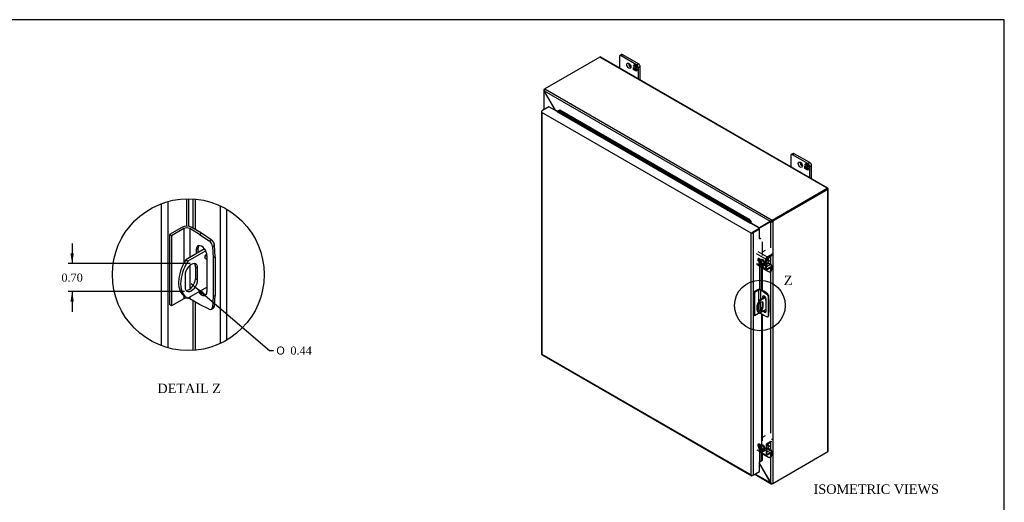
# Model space of a CAD drawing. Header units: inches. Extents: x 1 to 150, y -1 to 99.
# Tile 11 of 11: x 77 to 150, y 64 to 99. Entities that reach past the tile are written whole.
import ezdxf
from ezdxf.enums import TextEntityAlignment as Align
from ezdxf.lldxf.tags import DXFTag

# ---------------------------------------------------------------- set-up
doc = ezdxf.new("R2010")
doc.units = ezdxf.units.IN
doc.header["$MEASUREMENT"] = 0
for name, color, linetype in [('COM40153-1', 7, 'Continuous'), ('COM40153-2', 7, 'Continuous'), ('COM40676', 7, 'Continuous'), ('COM42667', 7, 'Continuous'), ('COM42780', 7, 'Continuous'), ('COM48431', 7, 'Continuous'), ('COM71102-11', 7, 'Continuous'), ('Default', 7, 'Continuous'), ('FET07710', 7, 'Continuous'), ('NTS166105', 7, 'Continuous'), ('SCC19011', 7, 'Continuous'), ('SPR20265', 7, 'Continuous'), ('WAF25035', 7, 'Continuous')]:
    doc.layers.add(name, color=color, linetype=linetype)
doc.styles.add('SEACAD_Solid_Edge_ANSI1_Symbols', font='txt')
doc.styles.add('SEACAD_Times_New_Roman', font='times.ttf')
tags = doc.linetypes.add('CENTER2', pattern=[1.125, 0.75, -0.125, 0.125, -0.125]).pattern_tags.tags
tags[10:11] = [DXFTag(74, 4), DXFTag(75, 0), DXFTag(340, '0'), DXFTag(46, 0.0), DXFTag(50, 0.0), DXFTag(44, 0.0), DXFTag(45, 0.0)]
tags[8:9] = [DXFTag(74, 4), DXFTag(75, 0), DXFTag(340, '0'), DXFTag(46, 0.0), DXFTag(50, 0.0), DXFTag(44, 0.0), DXFTag(45, 0.0)]
tags[6:7] = [DXFTag(74, 4), DXFTag(75, 0), DXFTag(340, '0'), DXFTag(46, 0.0), DXFTag(50, 0.0), DXFTag(44, 0.0), DXFTag(45, 0.0)]
tags[4:5] = [DXFTag(74, 4), DXFTag(75, 0), DXFTag(340, '0'), DXFTag(46, 0.0), DXFTag(50, 0.0), DXFTag(44, 0.0), DXFTag(45, 0.0)]
doc.dimstyles.new('HAMMOND_(STH_-_120x80)', dxfattribs={"dimtxt": 0.6, "dimasz": 0.75, "dimexe": 0.3, "dimexo": 0.3, "dimgap": 0.15, "dimtad": 0, "dimtih": 1, "dimtoh": 1, "dimzin": 0, "dimdsep": 46, "dimtxsty": 'SEACAD_Times_New_Roman', "dimblk1": '_SE_FILLED', "dimblk2": '_SE_FILLED', "dimsah": 1, "dimcen": 0.3, "dimadec": 0, "dimazin": 0, "dimtfac": 0.8, "dimtofl": 0, "dimtmove": 0, "dimatfit": 3, "dimfxl": 1, "dimtolj": 1, "dimtzin": 0, "dimarcsym": 0})

# ---------------------------------------------------------------- blocks, each defined once
blk = doc.blocks.new('SE2')
at = {"layer": 'COM40153-1', "color": 7, "linetype": 'Continuous'}
for p, q in [((132.168, 78.955), (132.168, 79.007)), ((131.439, 78.25), (131.439, 77.954)), ((131.922, 78.899), (131.457, 78.63)), ((131.457, 78.63), (131.508, 78.601)), ((131.95, 78.856), (131.508, 78.601)), ((131.697, 78.458), (131.748, 78.428)), ((131.697, 78.458), (131.697, 78.161)), ((131.748, 78.132), (131.748, 78.428)), ((131.433, 77.724), (131.484, 77.695)), ((131.982, 77.956), (131.508, 77.682)), ((131.697, 78.161), (131.748, 78.132))]:
    blk.add_line(p, q, dxfattribs=at)
for centre, major_axis, start_param, end_param in [((132.06, 79.007), (-0.108, 0), 2.913169, 3.654418), ((131.808, 78.373), (0.375, 0.65), 1.508132, 3.141593), ((131.859, 78.344), (0.375, 0.65), 1.508132, 3.204257), ((131.594, 78.339), (-0.109, -0.189), 2.356194, 5.497787), ((131.543, 78.369), (-0.109, -0.189), 2.356194, 2.906426), ((131.969, 78.714), (-0.0313, -0.0541), 3.703412, 6.283185), ((131.918, 78.744), (0.0313, 0.0541), 4.093609, 5.331168), ((131.969, 78.714), (-0.0313, -0.0541), 0, 1.076383), ((131.594, 78.043), (0.109, 0.189), 2.356194, 5.497787), ((131.543, 78.072), (0.109, 0.189), 3.37676, 5.497787)]:
    blk.add_ellipse(centre, major_axis=major_axis, ratio=0.57735, start_param=start_param, end_param=end_param, dxfattribs=at)
at = {"layer": 'COM40153-2', "color": 7, "linetype": 'Continuous'}
for p, q in [((131.355, 79.431), (131.055, 79.257)), ((131.055, 79.257), (131.055, 77.522)), ((131.104, 79.229), (131.055, 79.257)), ((131.405, 79.402), (131.104, 79.229)), ((131.104, 79.229), (131.104, 77.494)), ((131.405, 79.402), (131.405, 78.538)), ((131.553, 79.402), (131.553, 78.686)), ((131.799, 79.26), (131.553, 79.402)), ((131.849, 79.289), (131.603, 79.431)), ((131.799, 79.26), (131.849, 79.289)), ((131.799, 79.26), (132.036, 79.1)), ((132.085, 79.129), (131.849, 79.289)), ((132.036, 79.1), (132.085, 79.129)), ((132.165, 78.989), (132.116, 78.961)), ((132.186, 78.705), (132.165, 78.989)), ((131.553, 78.488), (131.553, 77.9)), ((131.717, 78.889), (131.766, 78.918)), ((131.717, 78.889), (131.717, 78.78)), ((131.766, 78.809), (131.766, 78.918)), ((131.982, 77.838), (131.982, 78.736)), ((132.116, 78.961), (132.137, 78.676)), ((132.137, 78.676), (132.186, 78.705)), ((132.137, 78.676), (132.137, 77.72)), ((132.186, 78.705), (132.186, 77.749)), ((131.104, 77.494), (131.055, 77.522)), ((131.405, 77.667), (131.104, 77.494)), ((131.405, 77.743), (131.405, 77.667)), ((131.553, 77.708), (131.553, 77.667)), ((131.799, 77.525), (131.553, 77.667)), ((132.036, 77.413), (131.799, 77.525)), ((132.137, 77.72), (132.116, 77.459)), ((132.137, 77.72), (132.186, 77.749)), ((132.165, 77.488), (132.186, 77.749)), ((132.09, 77.411), (132.14, 77.439)), ((132.116, 77.459), (132.165, 77.488))]:
    blk.add_line(p, q, dxfattribs=at)
for centre, major_axis, start_param, end_param in [((131.479, 79.36), (-0.175, 0), 3.926991, 5.497787), ((131.479, 79.36), (-0.105, 0), 3.926991, 5.497787), ((131.849, 78.813), (0.094, -0.162), 0.785398, 3.926991), ((131.899, 78.841), (0.094, -0.162), 3.408746, 3.926991), ((132.028, 79.003), (0.062, -0.108), 0.872665, 2.268928), ((132.077, 79.031), (-0.063, 0.108), 4.014257, 5.410521), ((131.479, 77.624), (0.105, 0), 1.304265, 2.356194), ((131.479, 77.624), (0.105, 0), 0.785398, 1.281716), ((131.849, 77.915), (-0.094, 0.162), 1.73559, 3.926991), ((131.899, 77.943), (-0.094, 0.162), 1.73559, 2.87444), ((132.028, 77.519), (-0.062, 0.108), 2.443461, 3.839724), ((132.077, 77.547), (-0.062, 0.108), 3.141593, 3.839724)]:
    blk.add_ellipse(centre, major_axis=major_axis, ratio=0.57735, start_param=start_param, end_param=end_param, dxfattribs=at)
at = {"layer": 'COM40676', "color": 7, "linetype": 'Continuous'}
for p, q in [((134.702, 85.872), (134.702, 85.873)), ((135.321, 86.23), (134.879, 85.975)), ((134.879, 85.975), (134.879, 85.975)), ((135.321, 86.23), (135.321, 86.23)), ((135.321, 86.23), (135.321, 86.23))]:
    blk.add_line(p, q, dxfattribs=at)
blk.add_ellipse((134.791, 86.026), major_axis=(0.125, 0), ratio=0.57735, start_param=-0.820894, end_param=-0.785398, dxfattribs=at)
at = {"layer": 'COM42667', "color": 7, "linetype": 'Continuous'}
for p, q in [((131.945, 81.705), (131.259, 82.101)), ((131.361, 82.276), (132.046, 81.88)), ((131.895, 82.352), (131.719, 82.251)), ((132.046, 81.88), (132.388, 82.077)), ((132.046, 81.802), (132.388, 81.999)), ((132.388, 81.999), (132.388, 82.077)), ((132.424, 82.05), (132.424, 82.128)), ((131.259, 81.373), (131.557, 81.201)), ((131.289, 81.307), (131.975, 80.911)), ((131.59, 81.66), (131.453, 81.739)), ((131.606, 81.173), (131.945, 80.977)), ((131.945, 80.977), (131.945, 81.705)), ((132.012, 81.015), (132.012, 81.743)), ((132.388, 81.193), (132.046, 80.996)), ((132.388, 81.115), (132.388, 81.193)), ((132.424, 81.166), (132.424, 81.244)), ((132.046, 80.996), (132.012, 81.015)), ((132.388, 81.115), (132.046, 80.918)), ((131.895, 68.573), (131.719, 68.472)), ((132.424, 68.271), (132.424, 68.348)), ((131.289, 67.528), (131.975, 67.132)), ((131.59, 67.881), (131.453, 67.96)), ((132.012, 67.236), (132.012, 67.964)), ((132.388, 67.414), (132.046, 67.217)), ((132.388, 67.336), (132.046, 67.139)), ((132.388, 67.336), (132.388, 67.414)), ((132.424, 67.387), (132.424, 67.465)), ((132.046, 67.217), (132.012, 67.236))]:
    blk.add_line(p, q, dxfattribs=at)
for centre, major_axis, start_param, end_param in [((131.676, 82.275), (0.06, 0), 4.906133, 5.497787), ((132.299, 82.128), (-0.125, 0), 2.356194, 3.141593), ((132.299, 82.05), (-0.125, 0), 2.356194, 3.141593), ((131.453, 81.625), (0.07, -0.122), 2.356194, 5.249698), ((131.521, 81.663), (0.07, -0.122), 3.6401, 5.141192), ((132.046, 81.763), (0.072, 0.124), 0.785398, 2.356194), ((132.046, 81.763), (0.024, 0.0416), 0.785398, 2.356194), ((132.299, 81.244), (-0.125, 0), 2.356194, 3.141593), ((132.299, 81.166), (-0.125, 0), 2.356194, 3.141593), ((132.046, 81.035), (0.072, 0.124), 2.356194, 3.926991), ((132.046, 81.035), (0.024, 0.0416), 2.356194, 3.926991), ((131.676, 68.496), (0.06, 0), 4.906133, 5.497787), ((132.046, 67.984), (0.024, 0.0416), 0.785398, 2.356194), ((131.453, 67.845), (0.07, -0.122), 2.356194, 5.249698), ((131.521, 67.884), (0.07, -0.122), 3.6401, 5.141192), ((132.299, 67.465), (-0.125, 0), 2.356194, 3.141593), ((132.299, 67.387), (-0.125, 0), 2.356194, 3.141593), ((132.046, 67.256), (0.071, 0.124), 3.141593, 3.926991), ((132.046, 67.256), (0.024, 0.0416), 2.356194, 3.926991)]:
    blk.add_ellipse(centre, major_axis=major_axis, ratio=0.57735, start_param=start_param, end_param=end_param, dxfattribs=at)
at = {"layer": 'COM42780', "color": 7, "linetype": 'Continuous'}
for p, q in [((132.084, 81.812), (132.289, 81.934)), ((132.282, 81.938), (132.289, 81.934)), ((132.052, 81.192), (132.052, 81.677)), ((132.052, 81.191), (132.085, 81.172)), ((132.074, 81.818), (132.084, 81.812)), ((132.085, 81.735), (132.29, 81.857)), ((132.29, 81.286), (132.085, 81.172)), ((132.089, 81.401), (132.29, 81.286)), ((132.36, 81.292), (132.121, 81.429)), ((131.688, 81.046), (132.145, 80.781)), ((132.012, 81.089), (132.015, 81.087)), ((132.27, 80.769), (132.338, 80.808)), ((132.322, 80.884), (132.322, 81.077)), ((132.322, 80.884), (132.389, 80.922)), ((132.389, 80.922), (132.389, 81.116)), ((132.074, 68.039), (132.084, 68.033)), ((132.084, 68.033), (132.289, 68.155)), ((132.085, 67.956), (132.29, 68.078)), ((132.282, 68.159), (132.289, 68.155)), ((132.012, 67.309), (132.015, 67.308)), ((132.052, 67.412), (132.052, 67.897)), ((132.052, 67.412), (132.085, 67.392)), ((132.29, 67.506), (132.085, 67.392)), ((132.089, 67.622), (132.29, 67.506)), ((132.36, 67.513), (132.109, 67.658)), ((132.322, 67.104), (132.322, 67.298)), ((132.389, 67.143), (132.389, 67.337)), ((131.688, 67.266), (132.145, 67.002)), ((132.27, 66.99), (132.338, 67.029)), ((132.322, 67.104), (132.389, 67.143))]:
    blk.add_line(p, q, dxfattribs=at)
for centre, major_axis, start_param, end_param in [((132.288, 81.973), (-0.024, -0.0416), 0.802851, 1.434244), ((132.288, 81.973), (-0.072, -0.124), 0.802851, 2.085447), ((132.086, 81.696), (-0.072, -0.124), 3.944444, 4.741331), ((132.086, 81.696), (-0.024, -0.0416), 3.944444, 5.497787), ((132.086, 81.211), (0.024, 0.0416), 2.356194, 3.909538), ((132.288, 81.168), (-0.072, -0.124), 2.356194, 3.909538), ((132.086, 81.211), (0.071, 0.124), 3.112651, 3.141593), ((132.145, 80.986), (-0.125, 0.217), 2.356194, 3.926991), ((132.213, 81.024), (-0.125, 0.217), 3.141593, 3.926991), ((132.086, 67.917), (-0.072, -0.124), 3.944444, 4.741331), ((132.288, 68.194), (-0.024, -0.0416), 0.802851, 1.434244), ((132.288, 68.194), (-0.072, -0.124), 0.802851, 2.085447), ((132.086, 67.432), (0.072, 0.124), 3.112651, 3.141593), ((132.086, 67.917), (-0.024, -0.0416), 3.944444, 5.497787), ((132.086, 67.432), (0.024, 0.0416), 2.356194, 3.909538), ((132.288, 67.389), (-0.072, -0.124), 2.356194, 3.909538), ((132.145, 67.206), (-0.125, 0.217), 2.356194, 3.926991), ((132.213, 67.245), (-0.125, 0.217), 3.141593, 3.926991)]:
    blk.add_ellipse(centre, major_axis=major_axis, ratio=0.57735, start_param=start_param, end_param=end_param, dxfattribs=at)
at = {"layer": 'COM48431', "color": 7, "linetype": 'Continuous'}
for p, q in [((119.636, 96.711), (115.546, 94.35)), ((136.505, 86.972), (119.636, 96.711)), ((136.559, 86.977), (119.69, 96.716)), ((115.495, 94.32), (115.546, 94.35)), ((115.546, 94.35), (132.415, 84.611)), ((115.464, 94.251), (115.464, 92.804)), ((115.522, 94.305), (115.495, 94.32)), ((115.513, 94.192), (115.495, 94.182)), ((115.495, 92.823), (115.495, 94.182)), ((115.512, 94.159), (115.495, 94.182)), ((115.512, 94.159), (115.525, 94.166)), ((116.315, 92.769), (115.512, 94.159)), ((132.295, 84.504), (115.513, 94.192)), ((115.525, 94.166), (115.513, 94.192)), ((116.327, 92.776), (115.525, 94.166)), ((116.315, 92.769), (116.327, 92.776)), ((116.315, 92.744), (116.315, 92.769)), ((116.482, 92.687), (116.327, 92.776)), ((132.415, 84.611), (136.505, 86.972)), ((132.415, 84.552), (136.505, 86.913)), ((136.505, 86.913), (132.415, 84.552)), ((136.556, 86.884), (132.466, 84.522)), ((136.577, 86.955), (136.505, 86.913)), ((136.577, 86.955), (136.505, 86.913)), ((136.505, 86.913), (136.556, 86.943)), ((136.505, 86.913), (136.505, 86.913)), ((136.505, 86.913), (136.505, 86.913)), ((136.556, 67.406), (136.556, 86.884)), ((136.587, 67.45), (136.587, 86.928)), ((131.481, 84.027), (130.864, 84.384)), ((132.283, 84.491), (131.481, 84.027)), ((132.296, 84.469), (131.493, 84.005)), ((132.334, 84.52), (131.532, 84.057)), ((132.347, 84.498), (131.544, 84.035)), ((132.283, 84.491), (132.334, 84.52)), ((132.295, 84.504), (132.283, 84.491)), ((132.346, 84.533), (132.295, 84.504)), ((132.296, 84.469), (132.347, 84.498)), ((132.313, 84.472), (132.296, 84.469)), ((132.364, 84.501), (132.313, 84.472)), ((132.313, 82.547), (132.313, 84.472)), ((132.346, 84.533), (132.334, 84.52)), ((132.364, 84.501), (132.347, 84.498)), ((132.37, 84.506), (132.356, 84.497)), ((132.415, 84.552), (132.415, 84.611)), ((132.415, 84.552), (132.466, 84.522)), ((132.466, 84.522), (132.466, 65.044)), ((131.398, 83.946), (131.398, 83.947)), ((131.532, 84.057), (131.481, 84.027)), ((131.544, 84.035), (131.493, 84.005)), ((131.493, 83.265), (131.493, 84.005)), ((132.313, 81.319), (132.313, 81.874)), ((132.313, 68.768), (132.313, 80.794)), ((132.313, 67.54), (132.313, 68.095)), ((132.466, 65.044), (136.556, 67.406)), ((131.493, 66.508), (131.493, 66.64)), ((132.313, 65.095), (132.313, 67.014)), ((131.481, 66.5), (131.475, 66.504)), ((131.481, 66.5), (131.493, 66.508)), ((131.481, 66.5), (132.283, 65.111)), ((131.493, 66.508), (132.296, 65.118)), ((131.13, 65.72), (132.339, 65.022)), ((132.295, 65.084), (131.161, 65.738)), ((132.283, 65.111), (132.296, 65.118)), ((132.283, 65.111), (132.295, 65.084)), ((132.313, 65.095), (132.295, 65.084)), ((132.296, 65.118), (132.313, 65.095)), ((132.415, 65.046), (132.415, 65.015)), ((132.466, 65.044), (132.415, 65.015))]:
    blk.add_line(p, q, dxfattribs=at)
for centre, radius, start, end in [((115.701, 94.235), 0.192, 143.5515, 192.95862), ((115.556, 94.251), 0.0923, 131.38184, 228.61816), ((132.471, 84.427), 0.192, 107.04138, 156.4485), ((132.335, 84.663), 0.192, 263.5515, 312.95862), ((132.418, 84.404), 0.148, 91.32685, 119.27531), ((132.291, 84.626), 0.144, 300.27197, 329.12587), ((134.174, 79.096), 5.595, 118.03554, 119.46848), ((128.549, 88.838), 5.635, 300.67784, 301.95808), ((132.385, 65.102), 0.0923, 191.38184, 288.61816), ((132.444, 65.235), 0.192, 227.04138, 276.4485)]:
    blk.add_arc(centre, radius, start, end, dxfattribs=at)
for centre, major_axis, ratio, start_param, end_param in [((119.636, 96.623), (-0.054, -0.0935), 0.57735, 3.141593, 3.926991), ((136.505, 86.884), (-0.054, -0.0935), 0.57735, 2.696031, 3.926991), ((136.479, 86.898), (-0.036, -0.0208), 0.000948, 2.356741, 3.927537), ((136.479, 86.898), (-0.036, -0.0207), 0.000948, 2.355648, 3.926445), ((136.479, 86.898), (0.108, 0.062), 0.000948, -0.784852, -0.445015), ((136.479, 86.898), (0.108, 0.062), 0.000948, 0.445015, 0.784852), ((136.479, 86.928), (-0.108, 0), 0.57735, 2.356194, 3.587154), ((136.479, 67.45), (-0.108, 0), 0.57735, 2.356194, 3.141593)]:
    blk.add_ellipse(centre, major_axis=major_axis, ratio=ratio, start_param=start_param, end_param=end_param, dxfattribs=at)
blk.add_open_spline([(116.315, 92.769), (116.317, 92.76), (116.319, 92.751), (116.321, 92.742)], degree=3, dxfattribs=at)
for points, knots in [([(116.378, 92.707), (116.378, 92.707), (116.378, 92.708), (116.376, 92.711), (116.375, 92.715), (116.371, 92.723), (116.368, 92.727), (116.361, 92.739), (116.355, 92.746), (116.342, 92.761), (116.335, 92.769), (116.327, 92.776)], [0.2468542, 0.2468542, 0.2468542, 0.2468542, 0.25, 0.25, 0.375, 0.375, 0.5, 0.5, 0.75, 0.75, 1, 1, 1, 1]), ([(131.481, 84.027), (131.473, 84.029), (131.466, 84.03), (131.45, 84.031), (131.441, 84.032), (131.428, 84.032), (131.424, 84.032), (131.415, 84.032), (131.41, 84.032), (131.406, 84.031), (131.406, 84.031), (131.406, 84.031)], [0, 0, 0, 0, 0.25, 0.25, 0.5, 0.5, 0.625, 0.625, 0.75, 0.75, 0.7531476, 0.7531476, 0.7531476, 0.7531476]), ([(131.461, 83.94), (131.463, 83.944), (131.465, 83.947), (131.469, 83.954), (131.471, 83.957), (131.478, 83.969), (131.481, 83.976), (131.488, 83.991), (131.491, 83.998), (131.493, 84.005)], [0.2723203, 0.2723203, 0.2723203, 0.2723203, 0.375, 0.375, 0.5, 0.5, 0.75, 0.75, 1, 1, 1, 1]), ([(131.493, 66.508), (131.491, 66.518), (131.488, 66.527), (131.482, 66.545), (131.479, 66.552), (131.475, 66.559)], [0, 0, 0, 0, 0.25, 0.25, 0.459374, 0.459374, 0.459374, 0.459374])]:
    blk.add_open_spline(points, degree=3, knots=knots, dxfattribs=at)
at = {"layer": 'COM71102-11', "color": 7, "linetype": 'Continuous'}
for p, q in [((115.837, 93.02), (115.371, 92.751)), ((116.455, 92.663), (115.837, 93.02)), ((115.288, 92.677), (115.288, 74.665)), ((115.299, 92.65), (115.299, 92.65)), ((115.32, 92.721), (115.371, 92.751)), ((130.856, 83.634), (115.32, 92.604)), ((115.32, 92.604), (115.32, 74.65)), ((116.455, 92.663), (130.805, 84.378)), ((116.506, 92.697), (116.606, 92.753)), ((116.506, 92.697), (116.556, 92.736)), ((130.805, 84.441), (116.506, 92.697)), ((116.556, 92.736), (116.657, 92.792)), ((116.657, 92.792), (116.606, 92.753)), ((116.606, 92.753), (130.662, 84.638)), ((116.657, 92.792), (130.712, 84.677)), ((130.712, 84.677), (130.662, 84.638)), ((130.662, 84.638), (130.805, 84.441)), ((130.712, 84.677), (130.856, 84.48)), ((130.805, 84.441), (130.856, 84.48)), ((131.424, 84.02), (130.805, 84.378)), ((130.825, 84.399), (130.864, 84.384)), ((130.907, 83.663), (130.856, 83.634)), ((130.856, 65.68), (130.856, 83.634)), ((130.886, 83.651), (130.958, 83.692)), ((131.424, 83.961), (130.958, 83.692)), ((131.475, 83.932), (131.009, 83.663)), ((131.009, 83.663), (131.009, 65.65)), ((131.065, 83.754), (131.424, 83.962)), ((131.424, 84.02), (131.424, 83.962)), ((131.475, 83.932), (131.424, 83.961)), ((131.475, 83.218), (131.475, 83.932)), ((131.504, 83.224), (131.51, 83.265)), ((131.688, 82.987), (131.688, 81.985)), ((131.475, 81.727), (131.475, 81.588)), ((131.475, 81.2), (131.475, 79.461)), ((131.53, 81.601), (131.53, 81.695)), ((131.53, 79.456), (131.53, 81.168)), ((131.629, 81.111), (131.629, 79.416)), ((131.688, 81.077), (131.688, 79.382)), ((131.629, 77.624), (131.629, 67.902)), ((131.688, 77.59), (131.688, 68.206)), ((115.317, 74.615), (130.904, 65.616)), ((115.32, 74.65), (130.856, 65.68)), ((131.475, 67.948), (131.475, 67.809)), ((131.475, 67.421), (131.475, 66.634)), ((131.53, 67.822), (131.53, 67.916)), ((131.53, 66.66), (131.53, 67.389)), ((131.629, 67.332), (131.629, 66.719)), ((131.688, 67.298), (131.688, 66.743)), ((131.475, 65.919), (131.475, 66.634)), ((131.629, 66.719), (131.53, 66.66)), ((131.53, 66.66), (131.589, 66.684)), ((131.688, 66.743), (131.589, 66.684)), ((131.688, 66.743), (131.629, 66.719)), ((131.009, 65.65), (131.475, 65.919)), ((130.886, 65.638), (130.886, 65.638)), ((131.009, 65.65), (130.958, 65.621))]:
    blk.add_line(p, q, dxfattribs=at)
for centre, radius, start, end in [((116.326, 93.086), 0.429, 290.36101, 294.79553), ((116.462, 92.774), 0.088, 292.49849, 302.55881), ((130.714, 84.373), 0.114, 13.4118, 36.72659), ((130.699, 84.418), 0.169, 348.3422, 21.60318), ((131.425, 83.141), 0.114, 23.27341, 46.5882), ((131.457, 83.105), 0.169, 38.39682, 71.6578), ((131.777, 66.31), 0.429, 125.20447, 129.63899), ((131.574, 66.584), 0.088, 117.4412, 127.50152)]:
    blk.add_arc(centre, radius, start, end, dxfattribs=at)
for centre, major_axis, ratio, start_param, end_param in [((115.396, 92.677), (0.108, 0), 0.57735, 2.356194, 3.587154), ((115.396, 92.648), (-0.076, 0.132), 0.577982, 1.231508, 1.571345), ((115.396, 92.648), (-0.076, 0.132), 0.577982, 1.230411, 1.570248), ((116.455, 92.692), (0.018, 0.0312), 0.57735, 3.926991, 4.799655), ((130.805, 84.407), (-0.018, -0.0312), 0.57735, 0.785398, 1.658063), ((130.805, 84.407), (-0.054, -0.0935), 0.57735, 1.332855, 1.658063), ((130.933, 83.678), (-0.108, -0.062), 0.000948, -1.124689, -0.784852), ((130.933, 83.678), (-0.108, -0.062), 0.000948, 0.784852, 1.124689), ((130.933, 83.707), (0.108, 0), 0.57735, 4.266828, 5.497787), ((131.501, 83.203), (0.108, 0), 0.57735, 1.48353, 1.808737), ((131.501, 83.203), (0.036, 0), 0.57735, 1.48353, 2.356194), ((115.396, 74.665), (0.108, 0), 0.57735, 3.141593, 3.587154), ((115.396, 74.694), (-0.108, -0.062), 0.000948, 0.445015, 0.784852), ((115.396, 74.694), (-0.108, -0.062), 0.000948, -0.784852, -0.445015), ((115.371, 74.709), (0.054, 0.0935), 0.57735, 2.696031, 3.141593), ((131.501, 66.619), (-0.036, 0), 0.57735, 4.625123, 5.497787), ((130.933, 65.724), (0.076, -0.132), 0.577982, 4.712938, 5.052774), ((130.958, 65.709), (0.054, 0.0935), 0.57735, 2.696031, 3.926991)]:
    blk.add_ellipse(centre, major_axis=major_axis, ratio=ratio, start_param=start_param, end_param=end_param, dxfattribs=at)
at = {"layer": 'FET07710', "color": 7, "linetype": 'Continuous'}
for p, q in [((121.076, 96.734), (121.076, 95.916)), ((121.247, 96.896), (121.114, 96.819)), ((121.34, 96.886), (121.208, 96.81)), ((122.357, 96.147), (121.208, 96.81)), ((122.49, 96.223), (121.34, 96.886)), ((122.129, 96.029), (122.216, 96.153)), ((122.143, 96.037), (122.129, 96.029)), ((122.175, 96.003), (122.129, 96.029)), ((122.129, 95.776), (122.129, 95.95)), ((122.129, 95.95), (122.175, 95.923)), ((122.143, 96.037), (122.175, 96.082)), ((122.175, 96.019), (122.143, 96.037)), ((122.143, 95.785), (122.143, 95.942)), ((122.189, 96.098), (122.175, 96.089)), ((122.244, 96.049), (122.175, 96.089)), ((122.175, 96.089), (122.175, 96.003)), ((122.175, 95.923), (122.175, 95.837)), ((122.175, 95.837), (122.244, 95.797)), ((122.183, 96.094), (122.222, 96.149)), ((122.258, 96.057), (122.189, 96.098)), ((122.216, 96.153), (122.293, 96.108)), ((122.258, 96.057), (122.244, 96.049)), ((122.244, 95.963), (122.244, 96.049)), ((122.258, 95.971), (122.244, 95.963)), ((122.286, 95.938), (122.244, 95.963)), ((122.244, 95.797), (122.244, 95.883)), ((122.244, 95.883), (122.286, 95.859)), ((122.258, 95.805), (122.244, 95.797)), ((122.258, 95.971), (122.258, 96.057)), ((122.286, 95.955), (122.258, 95.971)), ((122.258, 95.805), (122.258, 95.875)), ((122.301, 96.033), (122.286, 96.025)), ((122.356, 95.985), (122.286, 96.025)), ((122.286, 96.025), (122.286, 95.938)), ((122.286, 95.859), (122.286, 95.772)), ((122.293, 96.108), (122.293, 96.045)), ((122.293, 96.045), (122.324, 96.09)), ((122.307, 96.053), (122.293, 96.045)), ((122.37, 95.993), (122.301, 96.033)), ((122.307, 96.053), (122.33, 96.086)), ((122.401, 95.792), (122.315, 95.669)), ((122.324, 96.09), (122.401, 96.045)), ((122.37, 95.993), (122.356, 95.985)), ((122.356, 95.898), (122.356, 95.985)), ((122.37, 95.907), (122.356, 95.898)), ((122.401, 95.872), (122.356, 95.898)), ((122.356, 95.732), (122.356, 95.819)), ((122.356, 95.819), (122.401, 95.792)), ((122.357, 96.147), (122.49, 96.223)), ((122.37, 95.907), (122.37, 95.993)), ((122.401, 95.888), (122.37, 95.907)), ((122.37, 95.748), (122.37, 95.811)), ((122.401, 96.045), (122.401, 95.872)), ((122.622, 95.993), (122.49, 95.917)), ((122.49, 95.1), (122.49, 95.917)), ((122.622, 95.024), (122.622, 95.993)), ((122.143, 95.785), (122.129, 95.776)), ((122.206, 95.732), (122.129, 95.776)), ((122.214, 95.744), (122.143, 95.785)), ((122.238, 95.777), (122.206, 95.732)), ((122.252, 95.785), (122.238, 95.777)), ((122.238, 95.714), (122.238, 95.777)), ((122.252, 95.722), (122.238, 95.714)), ((122.315, 95.669), (122.238, 95.714)), ((122.252, 95.722), (122.252, 95.785)), ((122.323, 95.681), (122.252, 95.722)), ((122.286, 95.772), (122.356, 95.732)), ((122.362, 95.736), (122.356, 95.732)), ((133.804, 89.385), (133.804, 88.568)), ((133.975, 89.547), (133.842, 89.471)), ((134.068, 89.538), (133.936, 89.462)), ((135.085, 88.798), (133.936, 89.462)), ((135.217, 88.875), (134.068, 89.538)), ((134.857, 88.681), (134.944, 88.804)), ((134.871, 88.689), (134.857, 88.681)), ((134.903, 88.654), (134.857, 88.681)), ((134.857, 88.428), (134.857, 88.601)), ((134.857, 88.601), (134.903, 88.575)), ((134.871, 88.689), (134.903, 88.734)), ((134.903, 88.671), (134.871, 88.689)), ((134.871, 88.436), (134.871, 88.593)), ((134.917, 88.749), (134.903, 88.741)), ((134.972, 88.701), (134.903, 88.741)), ((134.903, 88.741), (134.903, 88.654)), ((134.903, 88.575), (134.903, 88.488)), ((134.903, 88.488), (134.972, 88.448)), ((134.911, 88.746), (134.95, 88.801)), ((134.986, 88.709), (134.917, 88.749)), ((134.944, 88.804), (135.021, 88.76)), ((134.986, 88.709), (134.972, 88.701)), ((134.972, 88.614), (134.972, 88.701)), ((134.986, 88.623), (134.972, 88.614)), ((135.014, 88.59), (134.972, 88.614)), ((134.972, 88.448), (134.972, 88.535)), ((134.972, 88.535), (135.014, 88.51)), ((134.986, 88.623), (134.986, 88.709)), ((135.014, 88.606), (134.986, 88.623)), ((134.986, 88.457), (134.986, 88.527)), ((135.028, 88.685), (135.014, 88.676)), ((135.084, 88.636), (135.014, 88.676)), ((135.014, 88.676), (135.014, 88.59)), ((135.014, 88.51), (135.014, 88.424)), ((135.021, 88.76), (135.021, 88.696)), ((135.021, 88.696), (135.052, 88.741)), ((135.035, 88.704), (135.021, 88.696)), ((135.098, 88.645), (135.028, 88.685)), ((135.035, 88.704), (135.058, 88.738)), ((135.052, 88.741), (135.129, 88.697)), ((135.098, 88.645), (135.084, 88.636)), ((135.084, 88.55), (135.084, 88.636)), ((135.098, 88.558), (135.084, 88.55)), ((135.129, 88.524), (135.084, 88.55)), ((135.085, 88.798), (135.217, 88.875)), ((135.098, 88.558), (135.098, 88.645)), ((135.129, 88.54), (135.098, 88.558)), ((135.129, 88.697), (135.129, 88.524)), ((135.35, 88.645), (135.218, 88.569)), ((135.218, 87.751), (135.218, 88.569)), ((135.35, 87.675), (135.35, 88.645)), ((134.871, 88.436), (134.857, 88.428)), ((134.934, 88.384), (134.857, 88.428)), ((134.942, 88.395), (134.871, 88.436)), ((134.966, 88.429), (134.934, 88.384)), ((134.98, 88.437), (134.966, 88.429)), ((134.966, 88.365), (134.966, 88.429)), ((134.98, 88.373), (134.966, 88.365)), ((135.043, 88.321), (134.966, 88.365)), ((134.986, 88.457), (134.972, 88.448)), ((134.98, 88.373), (134.98, 88.437)), ((135.051, 88.332), (134.98, 88.373)), ((135.014, 88.424), (135.084, 88.384)), ((135.129, 88.444), (135.043, 88.321)), ((135.084, 88.384), (135.084, 88.47)), ((135.084, 88.47), (135.129, 88.444)), ((135.089, 88.387), (135.084, 88.384)), ((135.098, 88.399), (135.098, 88.462))]:
    blk.add_line(p, q, dxfattribs=at)
for centre, major_axis, start_param, end_param in [((121.208, 96.657), (0.094, -0.162), 2.356194, 3.926991), ((121.34, 96.733), (0.094, -0.162), 2.356194, 3.141593), ((121.915, 96.147), (-0.109, 0.189), 0.649107, 2.492486), ((122.357, 95.994), (0.094, -0.162), 0.785398, 2.356194), ((122.49, 96.07), (-0.094, 0.162), 3.926991, 5.497787), ((133.936, 89.309), (0.094, -0.162), 2.356194, 3.926991), ((134.068, 89.385), (0.094, -0.162), 2.356194, 3.141593), ((134.643, 88.798), (-0.109, 0.189), 0.649107, 2.492486), ((135.085, 88.645), (0.094, -0.162), 0.785398, 2.356194), ((135.217, 88.722), (-0.094, 0.162), 3.926991, 5.497787)]:
    blk.add_ellipse(centre, major_axis=major_axis, ratio=0.57735, start_param=start_param, end_param=end_param, dxfattribs=at)
for centre in [(121.783, 96.07), (134.511, 88.722)]:
    blk.add_ellipse(centre, major_axis=(-0.109, 0.189), ratio=0.57735, dxfattribs=at)
at = {"layer": 'NTS166105', "color": 7, "linetype": 'Continuous'}
for p, q in [((134.245, 85.609), (134.245, 85.609)), ((134.019, 85.478), (134.019, 85.478))]:
    blk.add_line(p, q, dxfattribs=at)
at = {"layer": 'SCC19011', "color": 7, "linetype": 'Continuous'}
for p, q in [((131.429, 81.543), (131.557, 81.617)), ((131.581, 81.563), (131.429, 81.543)), ((131.429, 81.543), (131.429, 81.482)), ((131.444, 81.473), (131.429, 81.482)), ((131.496, 81.465), (131.429, 81.426)), ((131.429, 81.426), (131.429, 81.365)), ((131.429, 81.426), (131.444, 81.418)), ((131.429, 81.365), (131.581, 81.17)), ((131.479, 81.486), (131.458, 81.473)), ((131.458, 81.418), (131.479, 81.43)), ((131.713, 81.351), (131.479, 81.486)), ((131.479, 81.43), (131.74, 81.28)), ((131.496, 81.476), (131.496, 81.465)), ((131.496, 81.465), (131.716, 81.338)), ((131.709, 81.637), (131.557, 81.617)), ((131.581, 81.563), (131.709, 81.637)), ((131.733, 81.367), (131.581, 81.563)), ((131.581, 81.17), (131.733, 81.19)), ((131.861, 81.441), (131.709, 81.637)), ((131.733, 81.306), (131.719, 81.315)), ((131.74, 81.28), (131.719, 81.267)), ((131.719, 81.259), (131.733, 81.251)), ((131.733, 81.367), (131.861, 81.441)), ((131.733, 81.306), (131.733, 81.367)), ((131.8, 81.345), (131.733, 81.306)), ((131.8, 81.29), (131.733, 81.251)), ((131.733, 81.19), (131.861, 81.264)), ((131.733, 81.19), (131.733, 81.251)), ((131.752, 81.317), (131.8, 81.29)), ((131.8, 81.29), (131.8, 81.345)), ((131.861, 81.264), (131.861, 81.441)), ((132.171, 81.566), (132.288, 81.633)), ((131.429, 67.764), (131.557, 67.838)), ((131.581, 67.784), (131.429, 67.764)), ((131.429, 67.764), (131.429, 67.703)), ((131.444, 67.694), (131.429, 67.703)), ((131.496, 67.686), (131.429, 67.647)), ((131.429, 67.647), (131.429, 67.586)), ((131.429, 67.647), (131.444, 67.639)), ((131.429, 67.586), (131.581, 67.39)), ((131.479, 67.706), (131.458, 67.694)), ((131.458, 67.639), (131.479, 67.651)), ((131.713, 67.571), (131.479, 67.706)), ((131.479, 67.651), (131.74, 67.5)), ((131.496, 67.697), (131.496, 67.686)), ((131.496, 67.686), (131.716, 67.559)), ((131.709, 67.858), (131.557, 67.838)), ((131.581, 67.784), (131.709, 67.858)), ((131.733, 67.588), (131.581, 67.784)), ((131.581, 67.39), (131.733, 67.41)), ((131.861, 67.662), (131.709, 67.858)), ((131.733, 67.527), (131.719, 67.535)), ((131.74, 67.5), (131.719, 67.488)), ((131.719, 67.48), (131.733, 67.472)), ((131.733, 67.588), (131.861, 67.662)), ((131.733, 67.527), (131.733, 67.588)), ((131.8, 67.566), (131.733, 67.527)), ((131.8, 67.51), (131.733, 67.472)), ((131.733, 67.41), (131.861, 67.484)), ((131.733, 67.41), (131.733, 67.472)), ((131.752, 67.538), (131.8, 67.51)), ((131.8, 67.51), (131.8, 67.566)), ((131.861, 67.484), (131.861, 67.662)), ((132.171, 67.787), (132.288, 67.854))]:
    blk.add_line(p, q, dxfattribs=at)
for centre, start, end in [((131.451, 81.488), 242.85249, 296.62296), ((131.451, 81.432), 242.85268, 296.62277), ((131.451, 67.708), 242.85249, 296.62296), ((131.451, 67.653), 242.85268, 296.62277)]:
    blk.add_arc(centre, 0.0158, start, end, dxfattribs=at)
for centre, major_axis, start_param, end_param in [((131.581, 81.366), (0.099, -0.171), 3.147851, 3.753977), ((131.581, 81.366), (-0.099, 0.171), 0.958412, 3.753977), ((131.588, 81.37), (0.094, -0.162), 3.141593, 3.744649), ((131.588, 81.37), (-0.094, 0.162), 0.96774, 3.694684), ((131.609, 81.383), (0.094, -0.162), 3.254972, 3.744649), ((131.609, 81.383), (-0.094, 0.162), 0.96774, 3.028213), ((131.581, 81.366), (0.099, -0.171), 0.958412, 3.147851), ((131.581, 67.587), (0.099, -0.171), 3.147851, 3.753977), ((131.581, 67.587), (-0.099, 0.171), 0.958412, 3.753977), ((131.588, 67.591), (0.094, -0.162), 3.141593, 3.744649), ((131.588, 67.591), (-0.094, 0.162), 0.96774, 3.683488), ((131.609, 67.603), (0.094, -0.162), 3.254972, 3.744649), ((131.609, 67.603), (-0.094, 0.162), 0.96774, 3.028213), ((131.581, 67.587), (0.099, -0.171), 0.958412, 3.147851)]:
    blk.add_ellipse(centre, major_axis=major_axis, ratio=0.57735, start_param=start_param, end_param=end_param, dxfattribs=at)
for points in [[(131.719, 81.267), (131.717, 81.266), (131.716, 81.265), (131.716, 81.262), (131.717, 81.26), (131.719, 81.259)], [(131.719, 67.488), (131.717, 67.487), (131.716, 67.486), (131.716, 67.483), (131.717, 67.481), (131.719, 67.48)]]:
    blk.add_open_spline(points, degree=3, knots=[0, 0, 0, 0, 0.5, 0.5, 1, 1, 1, 1], dxfattribs=at)
at = {"layer": 'SPR20265', "color": 7, "linetype": 'Continuous'}
for centre in [(132.158, 81.536), (132.158, 67.757)]:
    blk.add_ellipse(centre, major_axis=(-0.0175, 0), ratio=0.57735, start_param=0.542028, end_param=2.356194, dxfattribs=at)
for points in [[(132.176, 81.536), (132.173, 81.564), (132.165, 81.617), (132.126, 81.69), (132.096, 81.727), (132.087, 81.737)], [(132.176, 67.757), (132.173, 67.785), (132.165, 67.837), (132.126, 67.911), (132.096, 67.948), (132.087, 67.957)]]:
    blk.add_open_spline(points, degree=3, knots=[0, 0, 0, 0, 0.01084688, 0.0232791, 0.02816128, 0.02816128, 0.02816128, 0.02816128], dxfattribs=at)
for points in [[(132.128, 81.6), (132.13, 81.594), (132.132, 81.588), (132.133, 81.582)], [(132.128, 67.821), (132.13, 67.815), (132.132, 67.809), (132.133, 67.802)]]:
    blk.add_open_spline(points, degree=3, dxfattribs=at)
at = {"layer": 'WAF25035', "color": 7, "linetype": 'Continuous'}
for p, q in [((131.616, 81.675), (131.584, 81.657)), ((131.834, 81.224), (131.866, 81.242)), ((131.616, 67.896), (131.584, 67.878)), ((131.834, 67.444), (131.866, 67.463))]:
    blk.add_line(p, q, dxfattribs=at)
for centre, start_param, end_param in [((131.709, 81.44), 0, 0.412589), ((131.709, 81.44), 2.729004, 6.283185), ((131.741, 81.459), 3.141593, 6.283185), ((131.709, 67.661), 0, 0.412589), ((131.709, 67.661), 2.729004, 6.283185), ((131.741, 67.679), 3.141593, 6.283185)]:
    blk.add_ellipse(centre, major_axis=(-0.125, 0.217), ratio=0.57735, start_param=start_param, end_param=end_param, dxfattribs=at)
blk = doc.blocks.new('SE4')
at = {"color": 7, "linetype": 'Continuous', "style": 'SEACAD_Times_New_Roman'}
blk.add_text('Z', height=0.7, dxfattribs=at).set_placement((133.289, 80.475), align=Align.TOP_LEFT)
blk = doc.blocks.new('SE3')
at = {"layer": 'Default', "color": 7, "linetype": 'CENTER2'}
blk.add_circle((131.518, 78.263), 1.879, dxfattribs=at)
at = {"layer": 'Default'}
blk.add_blockref('SE4', (0, 0), dxfattribs=at)
blk = doc.blocks.new('SE5')
at = {"layer": 'COM40153-1', "color": 7, "linetype": 'Continuous'}
for p, q in [((91.011, 82.628), (91.011, 82.784)), ((90.274, 82.458), (88.879, 81.652)), ((90.356, 82.328), (89.032, 81.564)), ((88.879, 81.652), (89.032, 81.564)), ((88.825, 80.511), (88.825, 79.622)), ((89.599, 81.135), (89.752, 81.047)), ((89.599, 81.135), (89.599, 80.246)), ((89.752, 80.157), (89.752, 81.047)), ((89.599, 80.246), (89.752, 80.157)), ((90.453, 79.629), (89.032, 78.808)), ((88.806, 78.933), (88.959, 78.845))]:
    blk.add_line(p, q, dxfattribs=at)
for centre, major_axis, start_param, end_param in [((90.687, 82.784), (-0.324, 0), 2.913169, 3.654418), ((90.415, 81.905), (-0.094, -0.162), 3.703412, 6.283185), ((90.262, 81.993), (0.094, 0.162), 4.093609, 5.331168), ((89.931, 80.882), (1.125, 1.949), 1.508132, 3.141593), ((90.084, 80.794), (1.125, 1.949), 1.508132, 3.204257), ((89.289, 80.779), (-0.328, -0.568), 2.356194, 5.497787), ((89.136, 80.867), (-0.328, -0.568), 2.356194, 2.906426), ((90.415, 81.905), (-0.094, -0.162), 0, 1.076383), ((89.289, 79.89), (0.328, 0.568), 2.356194, 5.497787), ((89.136, 79.978), (0.328, 0.568), 3.37676, 5.497787)]:
    blk.add_ellipse(centre, major_axis=major_axis, ratio=0.57735, start_param=start_param, end_param=end_param, dxfattribs=at)
at = {"layer": 'COM40153-2', "color": 7, "linetype": 'Continuous'}
for p, q in [((88.573, 84.055), (87.671, 83.534)), ((87.671, 83.534), (87.671, 78.329)), ((87.82, 83.448), (87.671, 83.534)), ((88.721, 83.969), (87.82, 83.448)), ((87.82, 83.448), (87.82, 78.243)), ((88.721, 83.969), (88.721, 81.376)), ((89.167, 83.969), (89.167, 81.818)), ((89.905, 83.543), (89.167, 83.969)), ((90.053, 83.628), (89.315, 84.055)), ((89.905, 83.543), (90.053, 83.628)), ((89.905, 83.543), (90.614, 83.062)), ((90.762, 83.148), (90.053, 83.628)), ((90.614, 83.062), (90.762, 83.148)), ((91.003, 82.73), (90.855, 82.644)), ((90.855, 82.644), (90.917, 81.79)), ((91.065, 81.876), (91.003, 82.73)), ((89.658, 82.43), (89.806, 82.516)), ((89.658, 82.43), (89.658, 82.102)), ((89.806, 82.187), (89.806, 82.516)), ((90.453, 79.276), (90.453, 81.971)), ((89.167, 81.225), (89.167, 79.462)), ((90.917, 81.79), (91.065, 81.876)), ((90.917, 81.79), (90.917, 78.922)), ((91.065, 81.876), (91.065, 79.007)), ((88.721, 78.991), (88.721, 78.764)), ((90.917, 78.922), (91.065, 79.007)), ((91.003, 78.225), (91.065, 79.007)), ((87.82, 78.243), (87.671, 78.329)), ((88.721, 78.764), (87.82, 78.243)), ((89.167, 78.886), (89.167, 78.764)), ((89.905, 78.337), (89.167, 78.764)), ((90.614, 78), (89.905, 78.337)), ((90.917, 78.922), (90.855, 78.139)), ((90.778, 77.993), (90.926, 78.079)), ((90.855, 78.139), (91.003, 78.225))]:
    blk.add_line(p, q, dxfattribs=at)
for centre, major_axis, start_param, end_param in [((88.944, 83.84), (-0.525, 0), 3.926991, 5.497787), ((88.944, 83.84), (-0.315, 0), 3.926991, 5.497787), ((90.055, 82.2), (0.281, -0.487), 0.785398, 3.926991), ((90.204, 82.286), (0.281, -0.487), 3.408746, 3.926991), ((90.59, 82.77), (0.187, -0.325), 0.872665, 2.268928), ((90.739, 82.856), (-0.188, 0.325), 4.014257, 5.410521), ((90.055, 79.506), (-0.281, 0.487), 1.73559, 3.926991), ((90.204, 79.592), (-0.281, 0.487), 1.73559, 2.87444), ((88.944, 78.635), (0.315, 0), 1.304265, 2.356194), ((88.944, 78.635), (0.315, 0), 0.785398, 1.281716), ((90.59, 78.318), (-0.187, 0.325), 2.443461, 3.839724), ((90.739, 78.404), (-0.187, 0.325), 3.141593, 3.839724)]:
    blk.add_ellipse(centre, major_axis=major_axis, ratio=0.57735, start_param=start_param, end_param=end_param, dxfattribs=at)
at = {"layer": 'COM48431', "color": 7, "linetype": 'Continuous'}
for p, q in [((91.446, 75.442), (91.446, 85.661)), ((91.904, 85.421), (91.904, 75.682))]:
    blk.add_line(p, q, dxfattribs=at)
at = {"layer": 'COM71102-11', "color": 7, "linetype": 'Continuous'}
for p, q in [((87.076, 75.275), (87.076, 85.828)), ((87.534, 85.979), (87.534, 75.124)), ((88.932, 86.188), (88.932, 84.143)), ((89.097, 84.13), (89.097, 86.19)), ((89.394, 86.18), (89.394, 84.009)), ((89.571, 86.167), (89.571, 83.907)), ((89.394, 78.632), (89.394, 74.923)), ((89.571, 78.53), (89.571, 74.936))]:
    blk.add_line(p, q, dxfattribs=at)
blk = doc.blocks.new('DMBLK7271')
at = {"layer": 'Default', "linetype": 'Continuous'}
for points in [[(80.313, 82.127), (80.438, 81.377), (80.563, 82.127)], [(80.313, 78.542), (80.563, 78.542), (80.438, 79.292)]]:
    blk.add_hatch(color=7, dxfattribs=at).paths.add_polyline_path(points)
at = {"layer": 'Default', "color": 7, "linetype": 'Continuous'}
for p, q in [((80.438, 82.877), (80.438, 81.377)), ((89.196, 81.377), (80.138, 81.377)), ((88.781, 79.292), (80.138, 79.292)), ((80.438, 79.292), (80.438, 77.792))]:
    blk.add_line(p, q, dxfattribs=at)
at = {"layer": 'Default', "color": 7, "linetype": 'Continuous', "style": 'SEACAD_Times_New_Roman'}
blk.add_text('0.70', height=0.6, dxfattribs=at).set_placement((79.642, 80.634), align=Align.TOP_LEFT)
blk = doc.blocks.new('_SE_FILLED')
at = {"color": 0}
blk.add_line((0, 0), (-1, 0), dxfattribs=at)
blk.add_solid([(0, 0), (-1, -0.1665), (-1, 0.1665), (0, 0)], dxfattribs=at)
blk = doc.blocks.new('DMBLK7272')
at = {"layer": 'Default', "linetype": 'Continuous'}
blk.add_hatch(color=7, dxfattribs=at).paths.add_polyline_path([(90.23, 79.247), (89.579, 79.641), (90.067, 79.058)])
at = {"layer": 'Default', "color": 7, "linetype": 'Continuous'}
for p, q in [((89.289, 79.89), (95.093, 74.913)), ((95.093, 74.913), (95.393, 74.913))]:
    blk.add_line(p, q, dxfattribs=at)
for s, style, p in [('O', 'SEACAD_Solid_Edge_ANSI1_Symbols', (95.603, 75.213)), ('0.44', 'SEACAD_Times_New_Roman', (96.648, 75.213))]:
    blk.add_text(s, height=0.6, dxfattribs=dict(at, style=style)).set_placement(p, align=Align.TOP_LEFT)
blk = doc.blocks.new('BORDER')
at = {"layer": 'Default', "color": 7, "linetype": 'Continuous'}
for p, q in [((0, 27.86), (-41.86, 27.86)), ((0, 0), (0, 27.86))]:
    blk.add_line(p, q, dxfattribs=at)

msp = doc.modelspace()

# ---------------------------------------------------------------- linework, layer by layer
at = {"color": 7, "linetype": 'CENTER2'}
msp.add_circle((89.062, 80.552), 5.638, dxfattribs=at)

# ---------------------------------------------------------------- block references
at = {"layer": 'Default', "color": 7, "xscale": 3.56, "yscale": 3.56, "zscale": 3.56}
msp.add_blockref('BORDER', (149.664, 0.311), dxfattribs=at)
at = {"layer": 'Default'}
for name in ['SE2', 'SE5', 'SE3']:
    msp.add_blockref(name, (0, 0), dxfattribs=at)

# ---------------------------------------------------------------- texts
at = {"layer": 'Default', "color": 7, "linetype": 'Continuous', "style": 'SEACAD_Times_New_Roman'}
for s, p in [('DETAIL Z', (86.765, 72.453)), ('ISOMETRIC VIEWS', (135.498, 64.968))]:
    msp.add_text(s, height=0.7, dxfattribs=at).set_placement(p, align=Align.TOP_LEFT)

# ---------------------------------------------------------------- dimensions: what is measured, and where the dimension line sits
at = {"layer": 'Default', "color": 7, "linetype": 'Continuous'}
dim = msp.add_linear_dim(base=(80.4379, 79.2915), p1=(89.496, 81.3774), p2=(89.0814, 79.2915), angle=90, text='\\A1;<>', dimstyle='HAMMOND_(STH_-_120x80)', override={"dimlfac": 0.333333}, dxfattribs=at)
dim.commit()
dim.dimension.update_dxf_attribs({"geometry": 'DMBLK7271', "text_midpoint": (80.4379, 80.3345), "dimtype": 160})
dim = msp.add_radius_dim(center=(89.289, 79.89), mpoint=(89.581, 79.644), text='\\A1;<>', dimstyle='HAMMOND_(STH_-_120x80)', override={"dimlfac": 0.333333}, dxfattribs=at)
dim.commit()
dim.dimension.update_dxf_attribs({"geometry": 'DMBLK7272', "text_midpoint": (95.393, 74.913), "dimtype": 164})

doc.saveas('drawing.dxf')
